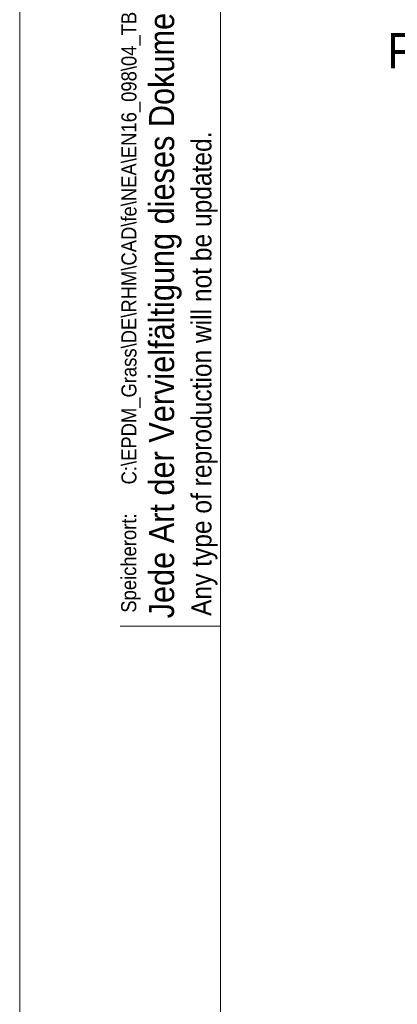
# Model space of a CAD drawing. Header units: millimetres. Extents: x 0 to 594, y 0 to 420.
# Tile 2 of 30: x 0 to 38, y 111 to 209. Entities that reach past the tile are written whole.
import ezdxf

# ---------------------------------------------------------------- set-up
doc = ezdxf.new("R2010")
doc.units = ezdxf.units.MM
doc.linetypes.add('SLD-Durchgehend', pattern=[0])
doc.styles.add('SLDTEXTSTYLE1', font='GOTHIC.TTF', dxfattribs={"width": 0.913})

# ---------------------------------------------------------------- blocks, each defined once
blk = doc.blocks.new('SW_NOTE_0_20')
at = {"color": 0, "linetype": 'Continuous', "lineweight": 0, "char_height": 3.5, "attachment_point": 2, "style": 'SLDTEXTSTYLE1'}
for s, insert in [('Frontanbindung T-Slim Alu-Rahmen ', (39.648, 4.471)), ('rechts (Loslager)', (39.708, -0.055))]:
    blk.add_mtext(s, dxfattribs=dict(at, insert=insert))

msp = doc.modelspace()

# ---------------------------------------------------------------- linework, layer by layer
at = {"color": 7, "linetype": 'SLD-Durchgehend', "lineweight": 18}
for p, q in [((0.00002, -0.000074), (0.00002, 419.999926)), ((20.00002, 4.999926), (20.00002, 414.999926)), ((10.00002, 148.499926), (20.00002, 148.499926))]:
    msp.add_line(p, q, dxfattribs=at)

# ---------------------------------------------------------------- block references
at = {"color": 150, "linetype": 'Continuous', "lineweight": 0}
msp.add_blockref('SW_NOTE_0_20', (31.181301, 203.01444), dxfattribs=at)

# ---------------------------------------------------------------- texts
at = {"color": 7, "linetype": 'Continuous', "lineweight": 0, "attachment_point": 1, "rotation": 90, "style": 'SLDTEXTSTYLE1'}
for s, insert, char_height in [('Jede Art der Vervielfältigung dieses Dokuments wird vom Änderungsdienst nicht erfasst.', (12.876314, 149.267529), 2.5), ('C:\\\\EPDM_Grass\\\\DE\\\\RHM\\\\CAD\\\\fe\\\\NEA\\\\EN16_098\\\\04_TBZ\\\\Profile_ALU-Rahmen\\\\138397', (10.124557, 162.584933), 1.5), ('Any type of reproduction will not be updated.', (17.092174, 149.508417), 2), ('Speicherort:', (10.104108, 149.831289), 1.5)]:
    msp.add_mtext(s, dxfattribs=dict(at, insert=insert, char_height=char_height))

doc.saveas('drawing.dxf')
